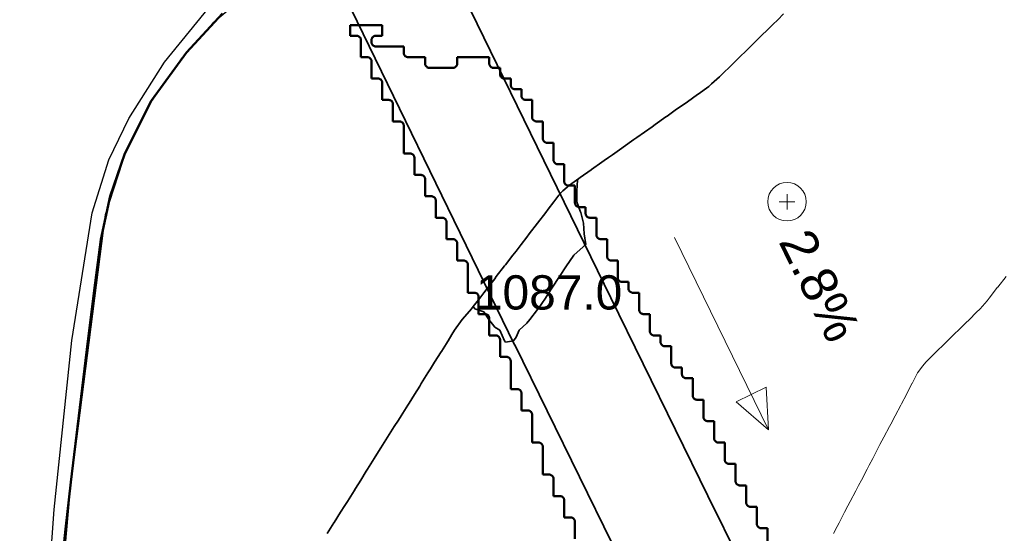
# Model space of a CAD drawing. Header units: metres. Extents: x -6552 to -6384, y 5654608 to 5654799.
# Tile 38 of 68: x -6535 to -6512, y 5654759 to 5654771. Entities that reach past the tile are written whole.
import ezdxf
from ezdxf.enums import TextEntityAlignment as Align

# ---------------------------------------------------------------- set-up
doc = ezdxf.new("R2010")
doc.units = ezdxf.units.M
doc.header["$LTSCALE"] = 0.5
doc.linetypes.add('DASHED', pattern=[9, 6, -3])
doc.linetypes.add('PHANTOM', pattern=[22, 12, -2, 2, -2, 2, -2])
for name, color, linetype, lineweight in [('L-GRAD-CONT', 5, 'DASHED', 25), ('L-GRAD-SLOPE', 5, 'Continuous', 18), ('L-HARD-PAVE', 8, 'Continuous', 35), ('L-SITE-LIMIT', 6, 'PHANTOM', 50), ('V-PROP-LINE', 7, 'PHANTOM', 50), ('V-ROAD-CURB', 7, 'Continuous', 25), ('V-ROAD-SW', 8, 'Continuous', 25), ('V-TOPO-MAJR', 34, 'Continuous', 35), ('V-TOPO-MINR', 32, 'Continuous', 13), ('V-VEG-TREE', 94, 'Continuous', 18)]:
    doc.layers.add(name, color=color, linetype=linetype, lineweight=lineweight)
doc.styles.add('BR-STD', font='arial.ttf')

# ---------------------------------------------------------------- blocks, each defined once
blk = doc.blocks.new('VEG-TREE-DECID')
at = {"color": 0, "lineweight": -2}
for p, q in [((-0.6, 0), (0.6, 0)), ((0, -0.6), (0, 0.6))]:
    blk.add_line(p, q, dxfattribs=at)
blk.add_circle((0, 0), 1.5, dxfattribs=at)

msp = doc.modelspace()

# ---------------------------------------------------------------- linework, layer by layer
at = {"layer": 'L-GRAD-CONT', "lineweight": 35}
msp.add_lwpolyline([(-6521.485, 5654767.643), (-6521.51, 5654767.625), (-6521.625, 5654767.544), (-6521.863, 5654767.375), (-6521.875, 5654767.366), (-6522.125, 5654767.189), (-6522.193, 5654767.125), (-6522.208, 5654766.875), (-6522.203, 5654766.625), (-6522.125, 5654766.401), (-6522.113, 5654766.375), (-6522.053, 5654766.125), (-6522.038, 5654765.875), (-6521.996, 5654765.625), (-6522.125, 5654765.511), (-6522.277, 5654765.375), (-6522.375, 5654765.228), (-6522.444, 5654765.125), (-6522.61, 5654764.875), (-6522.625, 5654764.853), (-6522.776, 5654764.625), (-6522.875, 5654764.475), (-6522.941, 5654764.375), (-6523.107, 5654764.125), (-6523.125, 5654764.109), (-6523.305, 5654763.875), (-6523.375, 5654763.784), (-6523.555, 5654763.625), (-6523.625, 5654763.461), (-6523.688, 5654763.375), (-6523.875, 5654763.346), (-6523.894, 5654763.375), (-6524.006, 5654763.625), (-6524.125, 5654763.694), (-6524.265, 5654763.875), (-6524.375, 5654764.052), (-6524.585, 5654764.125), (-6524.625, 5654764.174), (-6524.667, 5654764.125), (-6524.875, 5654763.882), (-6524.883, 5654763.875), (-6525.063, 5654763.625), (-6525.125, 5654763.524), (-6525.212, 5654763.375), (-6525.241, 5654763.329)], dxfattribs=at)
at = {"layer": 'L-GRAD-SLOPE'}
msp.add_lwpolyline([(-6519.926, 5654765.786), (-6517.728, 5654761.296)], dxfattribs=at)
msp.add_lwpolyline([(-6517.728, 5654761.296), (-6517.783, 5654762.294), (-6518.482, 5654761.952)], close=True, dxfattribs=at)
at = {"layer": 'L-HARD-PAVE'}
for points in [[(-6525.94, 5654773.676), (-6521.412, 5654764.381), (-6519.146, 5654759.758), (-6517.634, 5654756.707), (-6516.371, 5654754.195), (-6515.358, 5654752.221), (-6514.426, 5654750.44), (-6513.576, 5654748.855), (-6512.81, 5654747.466), (-6512.127, 5654746.273)], [(-6512.136, 5654741.571), (-6512.847, 5654742.658), (-6512.861, 5654742.68), (-6513.566, 5654743.809), (-6513.579, 5654743.83), (-6514.279, 5654745), (-6514.29, 5654745.021), (-6514.984, 5654746.232), (-6514.994, 5654746.25), (-6515.769, 5654747.654), (-6515.776, 5654747.668), (-6516.632, 5654749.265), (-6516.638, 5654749.276), (-6517.575, 5654751.066), (-6517.579, 5654751.075), (-6518.597, 5654753.058), (-6518.602, 5654753.067), (-6519.869, 5654755.587), (-6519.872, 5654755.593), (-6521.387, 5654758.65), (-6521.39, 5654758.656), (-6523.657, 5654763.283), (-6523.658, 5654763.285), (-6528.187, 5654772.581)]]:
    msp.add_lwpolyline(points, dxfattribs=at)
at = {"layer": 'L-SITE-LIMIT'}
msp.add_lwpolyline([(-6522.25, 5654758.752), (-6522.25, 5654759.15), (-6522.25, 5654759.16), (-6522.252, 5654759.17), (-6522.254, 5654759.179), (-6522.258, 5654759.188), (-6522.262, 5654759.197), (-6522.267, 5654759.206), (-6522.273, 5654759.213), (-6522.279, 5654759.221), (-6522.287, 5654759.227), (-6522.294, 5654759.233), (-6522.303, 5654759.238), (-6522.312, 5654759.242), (-6522.321, 5654759.246), (-6522.33, 5654759.248), (-6522.34, 5654759.25), (-6522.35, 5654759.25), (-6522.498, 5654759.25), (-6522.5, 5654759.25), (-6522.5, 5654759.252), (-6522.5, 5654759.65), (-6522.5, 5654759.66), (-6522.502, 5654759.67), (-6522.504, 5654759.679), (-6522.508, 5654759.688), (-6522.512, 5654759.697), (-6522.517, 5654759.706), (-6522.523, 5654759.713), (-6522.529, 5654759.721), (-6522.537, 5654759.727), (-6522.544, 5654759.733), (-6522.553, 5654759.738), (-6522.562, 5654759.742), (-6522.571, 5654759.746), (-6522.58, 5654759.748), (-6522.59, 5654759.75), (-6522.6, 5654759.75), (-6522.748, 5654759.75), (-6522.75, 5654759.75), (-6522.75, 5654759.752), (-6522.75, 5654760.15), (-6522.75, 5654760.16), (-6522.752, 5654760.17), (-6522.754, 5654760.179), (-6522.758, 5654760.188), (-6522.762, 5654760.197), (-6522.767, 5654760.206), (-6522.773, 5654760.213), (-6522.779, 5654760.221), (-6522.787, 5654760.227), (-6522.794, 5654760.233), (-6522.803, 5654760.238), (-6522.812, 5654760.242), (-6522.821, 5654760.246), (-6522.83, 5654760.248), (-6522.84, 5654760.25), (-6522.85, 5654760.25), (-6522.998, 5654760.25), (-6523, 5654760.25), (-6523, 5654760.252), (-6523, 5654760.9), (-6523, 5654760.91), (-6523.002, 5654760.92), (-6523.004, 5654760.929), (-6523.008, 5654760.938), (-6523.012, 5654760.947), (-6523.017, 5654760.956), (-6523.023, 5654760.963), (-6523.029, 5654760.971), (-6523.037, 5654760.977), (-6523.044, 5654760.983), (-6523.053, 5654760.988), (-6523.062, 5654760.992), (-6523.071, 5654760.996), (-6523.08, 5654760.998), (-6523.09, 5654761), (-6523.1, 5654761), (-6523.248, 5654761), (-6523.25, 5654761), (-6523.25, 5654761.002), (-6523.25, 5654761.65), (-6523.25, 5654761.66), (-6523.252, 5654761.67), (-6523.254, 5654761.679), (-6523.258, 5654761.688), (-6523.262, 5654761.697), (-6523.267, 5654761.706), (-6523.273, 5654761.713), (-6523.279, 5654761.721), (-6523.287, 5654761.727), (-6523.294, 5654761.733), (-6523.303, 5654761.738), (-6523.312, 5654761.742), (-6523.321, 5654761.746), (-6523.33, 5654761.748), (-6523.34, 5654761.75), (-6523.35, 5654761.75), (-6523.498, 5654761.75), (-6523.5, 5654761.75), (-6523.5, 5654761.752), (-6523.5, 5654762.15), (-6523.5, 5654762.16), (-6523.502, 5654762.17), (-6523.504, 5654762.179), (-6523.508, 5654762.188), (-6523.512, 5654762.197), (-6523.517, 5654762.206), (-6523.523, 5654762.213), (-6523.529, 5654762.221), (-6523.537, 5654762.227), (-6523.544, 5654762.233), (-6523.553, 5654762.238), (-6523.562, 5654762.242), (-6523.571, 5654762.246), (-6523.58, 5654762.248), (-6523.59, 5654762.25), (-6523.6, 5654762.25), (-6523.748, 5654762.25), (-6523.75, 5654762.25), (-6523.75, 5654762.252), (-6523.75, 5654762.9), (-6523.75, 5654762.91), (-6523.752, 5654762.92), (-6523.754, 5654762.929), (-6523.758, 5654762.938), (-6523.762, 5654762.947), (-6523.767, 5654762.956), (-6523.773, 5654762.963), (-6523.779, 5654762.971), (-6523.787, 5654762.977), (-6523.794, 5654762.983), (-6523.803, 5654762.988), (-6523.812, 5654762.992), (-6523.821, 5654762.996), (-6523.83, 5654762.998), (-6523.84, 5654763), (-6523.85, 5654763), (-6523.998, 5654763), (-6524, 5654763), (-6524, 5654763.002), (-6524, 5654763.4), (-6524, 5654763.41), (-6524.002, 5654763.42), (-6524.004, 5654763.429), (-6524.008, 5654763.438), (-6524.012, 5654763.447), (-6524.017, 5654763.456), (-6524.023, 5654763.463), (-6524.029, 5654763.471), (-6524.037, 5654763.477), (-6524.044, 5654763.483), (-6524.053, 5654763.488), (-6524.062, 5654763.492), (-6524.071, 5654763.496), (-6524.08, 5654763.498), (-6524.09, 5654763.5), (-6524.1, 5654763.5), (-6524.248, 5654763.5), (-6524.25, 5654763.5), (-6524.25, 5654763.502), (-6524.25, 5654763.9), (-6524.25, 5654763.91), (-6524.252, 5654763.92), (-6524.254, 5654763.929), (-6524.258, 5654763.938), (-6524.262, 5654763.947), (-6524.267, 5654763.956), (-6524.273, 5654763.963), (-6524.279, 5654763.971), (-6524.287, 5654763.977), (-6524.294, 5654763.983), (-6524.303, 5654763.988), (-6524.312, 5654763.992), (-6524.321, 5654763.996), (-6524.33, 5654763.998), (-6524.34, 5654764), (-6524.35, 5654764), (-6524.498, 5654764), (-6524.5, 5654764), (-6524.5, 5654764.002), (-6524.5, 5654764.4), (-6524.5, 5654764.41), (-6524.502, 5654764.42), (-6524.504, 5654764.429), (-6524.508, 5654764.438), (-6524.512, 5654764.447), (-6524.517, 5654764.456), (-6524.523, 5654764.463), (-6524.529, 5654764.471), (-6524.537, 5654764.477), (-6524.544, 5654764.483), (-6524.553, 5654764.488), (-6524.562, 5654764.492), (-6524.571, 5654764.496), (-6524.58, 5654764.498), (-6524.59, 5654764.5), (-6524.6, 5654764.5), (-6524.748, 5654764.5), (-6524.75, 5654764.5), (-6524.75, 5654764.502), (-6524.75, 5654765.15), (-6524.75, 5654765.16), (-6524.752, 5654765.17), (-6524.754, 5654765.179), (-6524.758, 5654765.188), (-6524.762, 5654765.197), (-6524.767, 5654765.206), (-6524.773, 5654765.213), (-6524.779, 5654765.221), (-6524.787, 5654765.227), (-6524.794, 5654765.233), (-6524.803, 5654765.238), (-6524.812, 5654765.242), (-6524.821, 5654765.246), (-6524.83, 5654765.248), (-6524.84, 5654765.25), (-6524.85, 5654765.25), (-6524.998, 5654765.25), (-6525, 5654765.25), (-6525, 5654765.252), (-6525, 5654765.65), (-6525, 5654765.66), (-6525.002, 5654765.67), (-6525.004, 5654765.679), (-6525.008, 5654765.688), (-6525.012, 5654765.697), (-6525.017, 5654765.706), (-6525.023, 5654765.713), (-6525.029, 5654765.721), (-6525.037, 5654765.727), (-6525.044, 5654765.733), (-6525.053, 5654765.738), (-6525.062, 5654765.742), (-6525.071, 5654765.746), (-6525.08, 5654765.748), (-6525.09, 5654765.75), (-6525.1, 5654765.75), (-6525.248, 5654765.75), (-6525.25, 5654765.75), (-6525.25, 5654765.752), (-6525.25, 5654766.15), (-6525.25, 5654766.16), (-6525.252, 5654766.17), (-6525.254, 5654766.179), (-6525.258, 5654766.188), (-6525.262, 5654766.197), (-6525.267, 5654766.206), (-6525.273, 5654766.213), (-6525.279, 5654766.221), (-6525.287, 5654766.227), (-6525.294, 5654766.233), (-6525.303, 5654766.238), (-6525.312, 5654766.242), (-6525.321, 5654766.246), (-6525.33, 5654766.248), (-6525.34, 5654766.25), (-6525.35, 5654766.25), (-6525.498, 5654766.25), (-6525.5, 5654766.25), (-6525.5, 5654766.252), (-6525.5, 5654766.65), (-6525.5, 5654766.66), (-6525.502, 5654766.67), (-6525.504, 5654766.679), (-6525.508, 5654766.688), (-6525.512, 5654766.697), (-6525.517, 5654766.706), (-6525.523, 5654766.713), (-6525.529, 5654766.721), (-6525.537, 5654766.727), (-6525.544, 5654766.733), (-6525.553, 5654766.738), (-6525.562, 5654766.742), (-6525.571, 5654766.746), (-6525.58, 5654766.748), (-6525.59, 5654766.75), (-6525.6, 5654766.75), (-6525.748, 5654766.75), (-6525.75, 5654766.75), (-6525.75, 5654766.752), (-6525.75, 5654767.15), (-6525.75, 5654767.16), (-6525.752, 5654767.17), (-6525.754, 5654767.179), (-6525.758, 5654767.188), (-6525.762, 5654767.197), (-6525.767, 5654767.206), (-6525.773, 5654767.213), (-6525.779, 5654767.221), (-6525.787, 5654767.227), (-6525.794, 5654767.233), (-6525.803, 5654767.238), (-6525.812, 5654767.242), (-6525.821, 5654767.246), (-6525.83, 5654767.248), (-6525.84, 5654767.25), (-6525.85, 5654767.25), (-6525.998, 5654767.25), (-6526, 5654767.25), (-6526, 5654767.252), (-6526, 5654767.65), (-6526, 5654767.66), (-6526.002, 5654767.67), (-6526.004, 5654767.679), (-6526.008, 5654767.688), (-6526.012, 5654767.697), (-6526.017, 5654767.706), (-6526.023, 5654767.713), (-6526.029, 5654767.721), (-6526.037, 5654767.727), (-6526.044, 5654767.733), (-6526.053, 5654767.738), (-6526.062, 5654767.742), (-6526.071, 5654767.746), (-6526.08, 5654767.748), (-6526.09, 5654767.75), (-6526.1, 5654767.75), (-6526.248, 5654767.75), (-6526.25, 5654767.75), (-6526.25, 5654767.752), (-6526.25, 5654768.4), (-6526.25, 5654768.41), (-6526.252, 5654768.42), (-6526.254, 5654768.429), (-6526.258, 5654768.438), (-6526.262, 5654768.447), (-6526.267, 5654768.456), (-6526.273, 5654768.463), (-6526.279, 5654768.471), (-6526.287, 5654768.477), (-6526.294, 5654768.483), (-6526.303, 5654768.488), (-6526.312, 5654768.492), (-6526.321, 5654768.496), (-6526.33, 5654768.498), (-6526.34, 5654768.5), (-6526.35, 5654768.5), (-6526.498, 5654768.5), (-6526.5, 5654768.5), (-6526.5, 5654768.502), (-6526.5, 5654768.9), (-6526.5, 5654768.91), (-6526.502, 5654768.92), (-6526.504, 5654768.929), (-6526.508, 5654768.938), (-6526.512, 5654768.947), (-6526.517, 5654768.956), (-6526.523, 5654768.963), (-6526.529, 5654768.971), (-6526.537, 5654768.977), (-6526.544, 5654768.983), (-6526.553, 5654768.988), (-6526.562, 5654768.992), (-6526.571, 5654768.996), (-6526.58, 5654768.998), (-6526.59, 5654769), (-6526.6, 5654769), (-6526.748, 5654769), (-6526.75, 5654769), (-6526.75, 5654769.002), (-6526.75, 5654769.4), (-6526.75, 5654769.41), (-6526.752, 5654769.42), (-6526.754, 5654769.429), (-6526.758, 5654769.438), (-6526.762, 5654769.447), (-6526.767, 5654769.456), (-6526.773, 5654769.463), (-6526.779, 5654769.471), (-6526.787, 5654769.477), (-6526.794, 5654769.483), (-6526.803, 5654769.488), (-6526.812, 5654769.492), (-6526.821, 5654769.496), (-6526.83, 5654769.498), (-6526.84, 5654769.5), (-6526.85, 5654769.5), (-6526.998, 5654769.5), (-6527, 5654769.5), (-6527, 5654769.502), (-6527, 5654769.9), (-6527, 5654769.91), (-6527.002, 5654769.92), (-6527.004, 5654769.929), (-6527.008, 5654769.938), (-6527.012, 5654769.947), (-6527.017, 5654769.956), (-6527.023, 5654769.963), (-6527.029, 5654769.971), (-6527.037, 5654769.977), (-6527.044, 5654769.983), (-6527.053, 5654769.988), (-6527.062, 5654769.992), (-6527.071, 5654769.996), (-6527.08, 5654769.998), (-6527.09, 5654770), (-6527.1, 5654770), (-6527.248, 5654770), (-6527.25, 5654770), (-6527.25, 5654770.002), (-6527.25, 5654770.4), (-6527.25, 5654770.41), (-6527.252, 5654770.42), (-6527.254, 5654770.429), (-6527.258, 5654770.438), (-6527.262, 5654770.447), (-6527.267, 5654770.456), (-6527.273, 5654770.463), (-6527.279, 5654770.471), (-6527.287, 5654770.477), (-6527.294, 5654770.483), (-6527.303, 5654770.488), (-6527.312, 5654770.492), (-6527.321, 5654770.496), (-6527.33, 5654770.498), (-6527.34, 5654770.5), (-6527.35, 5654770.5), (-6527.498, 5654770.5), (-6527.5, 5654770.5), (-6527.5, 5654770.502), (-6527.5, 5654770.748), (-6527.5, 5654770.75), (-6527.498, 5654770.75), (-6526.752, 5654770.75), (-6526.752, 5654770.75), (-6526.75, 5654770.75), (-6526.75, 5654770.748), (-6526.75, 5654770.502), (-6526.75, 5654770.5), (-6526.752, 5654770.5), (-6526.9, 5654770.5), (-6526.91, 5654770.5), (-6526.92, 5654770.498), (-6526.929, 5654770.496), (-6526.938, 5654770.492), (-6526.947, 5654770.488), (-6526.956, 5654770.483), (-6526.963, 5654770.477), (-6526.971, 5654770.471), (-6526.977, 5654770.463), (-6526.983, 5654770.456), (-6526.988, 5654770.447), (-6526.992, 5654770.438), (-6526.996, 5654770.429), (-6526.998, 5654770.42), (-6527, 5654770.41), (-6527, 5654770.4), (-6527, 5654770.35), (-6527, 5654770.34), (-6526.998, 5654770.33), (-6526.996, 5654770.321), (-6526.992, 5654770.312), (-6526.988, 5654770.303), (-6526.983, 5654770.294), (-6526.977, 5654770.287), (-6526.971, 5654770.279), (-6526.963, 5654770.273), (-6526.956, 5654770.267), (-6526.947, 5654770.262), (-6526.938, 5654770.258), (-6526.929, 5654770.254), (-6526.92, 5654770.252), (-6526.91, 5654770.25), (-6526.9, 5654770.25), (-6526.252, 5654770.25), (-6526.25, 5654770.25), (-6526.25, 5654770.248), (-6526.25, 5654770.1), (-6526.25, 5654770.09), (-6526.248, 5654770.08), (-6526.246, 5654770.071), (-6526.242, 5654770.062), (-6526.238, 5654770.053), (-6526.233, 5654770.044), (-6526.227, 5654770.037), (-6526.221, 5654770.029), (-6526.213, 5654770.023), (-6526.206, 5654770.017), (-6526.197, 5654770.012), (-6526.188, 5654770.008), (-6526.179, 5654770.004), (-6526.17, 5654770.002), (-6526.16, 5654770), (-6526.15, 5654770), (-6525.752, 5654770), (-6525.75, 5654770), (-6525.75, 5654769.998), (-6525.75, 5654769.85), (-6525.75, 5654769.84), (-6525.748, 5654769.83), (-6525.746, 5654769.821), (-6525.742, 5654769.812), (-6525.738, 5654769.803), (-6525.733, 5654769.794), (-6525.727, 5654769.787), (-6525.721, 5654769.779), (-6525.713, 5654769.773), (-6525.706, 5654769.767), (-6525.697, 5654769.762), (-6525.688, 5654769.758), (-6525.679, 5654769.754), (-6525.67, 5654769.752), (-6525.66, 5654769.75), (-6525.65, 5654769.75), (-6525.1, 5654769.75), (-6525.09, 5654769.75), (-6525.08, 5654769.752), (-6525.071, 5654769.754), (-6525.062, 5654769.758), (-6525.053, 5654769.762), (-6525.044, 5654769.767), (-6525.037, 5654769.773), (-6525.029, 5654769.779), (-6525.023, 5654769.787), (-6525.017, 5654769.794), (-6525.012, 5654769.803), (-6525.008, 5654769.812), (-6525.004, 5654769.821), (-6525.002, 5654769.83), (-6525, 5654769.84), (-6525, 5654769.85), (-6525, 5654769.998), (-6525, 5654770), (-6524.998, 5654770), (-6524.252, 5654770), (-6524.25, 5654770), (-6524.25, 5654769.998), (-6524.25, 5654769.85), (-6524.25, 5654769.84), (-6524.248, 5654769.83), (-6524.246, 5654769.821), (-6524.242, 5654769.812), (-6524.238, 5654769.803), (-6524.233, 5654769.794), (-6524.227, 5654769.787), (-6524.221, 5654769.779), (-6524.213, 5654769.773), (-6524.206, 5654769.767), (-6524.197, 5654769.762), (-6524.188, 5654769.758), (-6524.179, 5654769.754), (-6524.17, 5654769.752), (-6524.16, 5654769.75), (-6524.15, 5654769.75), (-6524.002, 5654769.75), (-6524, 5654769.75), (-6524, 5654769.748), (-6524, 5654769.6), (-6524, 5654769.59), (-6523.998, 5654769.58), (-6523.996, 5654769.571), (-6523.992, 5654769.562), (-6523.988, 5654769.553), (-6523.983, 5654769.544), (-6523.977, 5654769.537), (-6523.971, 5654769.529), (-6523.963, 5654769.523), (-6523.956, 5654769.517), (-6523.947, 5654769.512), (-6523.938, 5654769.508), (-6523.929, 5654769.504), (-6523.92, 5654769.502), (-6523.91, 5654769.5), (-6523.9, 5654769.5), (-6523.752, 5654769.5), (-6523.75, 5654769.5), (-6523.75, 5654769.498), (-6523.75, 5654769.35), (-6523.75, 5654769.34), (-6523.748, 5654769.33), (-6523.746, 5654769.321), (-6523.742, 5654769.312), (-6523.738, 5654769.303), (-6523.733, 5654769.294), (-6523.727, 5654769.287), (-6523.721, 5654769.279), (-6523.713, 5654769.273), (-6523.706, 5654769.267), (-6523.697, 5654769.262), (-6523.688, 5654769.258), (-6523.679, 5654769.254), (-6523.67, 5654769.252), (-6523.66, 5654769.25), (-6523.65, 5654769.25), (-6523.502, 5654769.25), (-6523.5, 5654769.25), (-6523.5, 5654769.248), (-6523.5, 5654769.1), (-6523.5, 5654769.09), (-6523.498, 5654769.08), (-6523.496, 5654769.071), (-6523.492, 5654769.062), (-6523.488, 5654769.053), (-6523.483, 5654769.044), (-6523.477, 5654769.037), (-6523.471, 5654769.029), (-6523.463, 5654769.023), (-6523.456, 5654769.017), (-6523.447, 5654769.012), (-6523.438, 5654769.008), (-6523.429, 5654769.004), (-6523.42, 5654769.002), (-6523.41, 5654769), (-6523.4, 5654769), (-6523.252, 5654769), (-6523.25, 5654769), (-6523.25, 5654768.998), (-6523.25, 5654768.6), (-6523.25, 5654768.59), (-6523.248, 5654768.58), (-6523.246, 5654768.571), (-6523.242, 5654768.562), (-6523.238, 5654768.553), (-6523.233, 5654768.544), (-6523.227, 5654768.537), (-6523.221, 5654768.529), (-6523.213, 5654768.523), (-6523.206, 5654768.517), (-6523.197, 5654768.512), (-6523.188, 5654768.508), (-6523.179, 5654768.504), (-6523.17, 5654768.502), (-6523.16, 5654768.5), (-6523.15, 5654768.5), (-6523.002, 5654768.5), (-6523, 5654768.5), (-6523, 5654768.498), (-6523, 5654768.1), (-6523, 5654768.09), (-6522.998, 5654768.08), (-6522.996, 5654768.071), (-6522.992, 5654768.062), (-6522.988, 5654768.053), (-6522.983, 5654768.044), (-6522.977, 5654768.037), (-6522.971, 5654768.029), (-6522.963, 5654768.023), (-6522.956, 5654768.017), (-6522.947, 5654768.012), (-6522.938, 5654768.008), (-6522.929, 5654768.004), (-6522.92, 5654768.002), (-6522.91, 5654768), (-6522.9, 5654768), (-6522.752, 5654768), (-6522.75, 5654768), (-6522.75, 5654767.998), (-6522.75, 5654767.6), (-6522.75, 5654767.59), (-6522.748, 5654767.58), (-6522.746, 5654767.571), (-6522.742, 5654767.562), (-6522.738, 5654767.553), (-6522.733, 5654767.544), (-6522.727, 5654767.537), (-6522.721, 5654767.529), (-6522.713, 5654767.523), (-6522.706, 5654767.517), (-6522.697, 5654767.512), (-6522.688, 5654767.508), (-6522.679, 5654767.504), (-6522.67, 5654767.502), (-6522.66, 5654767.5), (-6522.65, 5654767.5), (-6522.502, 5654767.5), (-6522.5, 5654767.5), (-6522.5, 5654767.498), (-6522.5, 5654767.1), (-6522.5, 5654767.09), (-6522.498, 5654767.08), (-6522.496, 5654767.071), (-6522.492, 5654767.062), (-6522.488, 5654767.053), (-6522.483, 5654767.044), (-6522.477, 5654767.037), (-6522.471, 5654767.029), (-6522.463, 5654767.023), (-6522.456, 5654767.017), (-6522.447, 5654767.012), (-6522.438, 5654767.008), (-6522.429, 5654767.004), (-6522.42, 5654767.002), (-6522.41, 5654767), (-6522.4, 5654767), (-6522.252, 5654767), (-6522.25, 5654767), (-6522.25, 5654766.998), (-6522.25, 5654766.6), (-6522.25, 5654766.59), (-6522.248, 5654766.58), (-6522.246, 5654766.571), (-6522.242, 5654766.562), (-6522.238, 5654766.553), (-6522.233, 5654766.544), (-6522.227, 5654766.537), (-6522.221, 5654766.529), (-6522.213, 5654766.523), (-6522.206, 5654766.517), (-6522.197, 5654766.512), (-6522.188, 5654766.508), (-6522.179, 5654766.504), (-6522.17, 5654766.502), (-6522.16, 5654766.5), (-6522.15, 5654766.5), (-6522.002, 5654766.5), (-6522, 5654766.5), (-6522, 5654766.498), (-6522, 5654766.35), (-6522, 5654766.34), (-6521.998, 5654766.33), (-6521.996, 5654766.321), (-6521.992, 5654766.312), (-6521.988, 5654766.303), (-6521.983, 5654766.294), (-6521.977, 5654766.287), (-6521.971, 5654766.279), (-6521.963, 5654766.273), (-6521.956, 5654766.267), (-6521.947, 5654766.262), (-6521.938, 5654766.258), (-6521.929, 5654766.254), (-6521.92, 5654766.252), (-6521.91, 5654766.25), (-6521.9, 5654766.25), (-6521.752, 5654766.25), (-6521.75, 5654766.25), (-6521.75, 5654766.248), (-6521.75, 5654765.85), (-6521.75, 5654765.84), (-6521.748, 5654765.83), (-6521.746, 5654765.821), (-6521.742, 5654765.812), (-6521.738, 5654765.803), (-6521.733, 5654765.794), (-6521.727, 5654765.787), (-6521.721, 5654765.779), (-6521.713, 5654765.773), (-6521.706, 5654765.767), (-6521.697, 5654765.762), (-6521.688, 5654765.758), (-6521.679, 5654765.754), (-6521.67, 5654765.752), (-6521.66, 5654765.75), (-6521.65, 5654765.75), (-6521.502, 5654765.75), (-6521.5, 5654765.75), (-6521.5, 5654765.748), (-6521.5, 5654765.35), (-6521.5, 5654765.34), (-6521.498, 5654765.33), (-6521.496, 5654765.321), (-6521.492, 5654765.312), (-6521.488, 5654765.303), (-6521.483, 5654765.294), (-6521.477, 5654765.287), (-6521.471, 5654765.279), (-6521.463, 5654765.273), (-6521.456, 5654765.267), (-6521.447, 5654765.262), (-6521.438, 5654765.258), (-6521.429, 5654765.254), (-6521.42, 5654765.252), (-6521.41, 5654765.25), (-6521.4, 5654765.25), (-6521.252, 5654765.25), (-6521.25, 5654765.25), (-6521.25, 5654765.248), (-6521.25, 5654764.85), (-6521.25, 5654764.84), (-6521.248, 5654764.83), (-6521.246, 5654764.821), (-6521.242, 5654764.812), (-6521.238, 5654764.803), (-6521.233, 5654764.794), (-6521.227, 5654764.787), (-6521.221, 5654764.779), (-6521.213, 5654764.773), (-6521.206, 5654764.767), (-6521.197, 5654764.762), (-6521.188, 5654764.758), (-6521.179, 5654764.754), (-6521.17, 5654764.752), (-6521.16, 5654764.75), (-6521.15, 5654764.75), (-6521.002, 5654764.75), (-6521, 5654764.75), (-6521, 5654764.748), (-6521, 5654764.6), (-6521, 5654764.59), (-6520.998, 5654764.58), (-6520.996, 5654764.571), (-6520.992, 5654764.562), (-6520.988, 5654764.553), (-6520.983, 5654764.544), (-6520.977, 5654764.537), (-6520.971, 5654764.529), (-6520.963, 5654764.523), (-6520.956, 5654764.517), (-6520.947, 5654764.512), (-6520.938, 5654764.508), (-6520.929, 5654764.504), (-6520.92, 5654764.502), (-6520.91, 5654764.5), (-6520.9, 5654764.5), (-6520.752, 5654764.5), (-6520.75, 5654764.5), (-6520.75, 5654764.498), (-6520.75, 5654764.1), (-6520.75, 5654764.09), (-6520.748, 5654764.08), (-6520.746, 5654764.071), (-6520.742, 5654764.062), (-6520.738, 5654764.053), (-6520.733, 5654764.044), (-6520.727, 5654764.037), (-6520.721, 5654764.029), (-6520.713, 5654764.023), (-6520.706, 5654764.017), (-6520.697, 5654764.012), (-6520.688, 5654764.008), (-6520.679, 5654764.004), (-6520.67, 5654764.002), (-6520.66, 5654764), (-6520.65, 5654764), (-6520.502, 5654764), (-6520.5, 5654764), (-6520.5, 5654763.998), (-6520.5, 5654763.6), (-6520.5, 5654763.59), (-6520.498, 5654763.58), (-6520.496, 5654763.571), (-6520.492, 5654763.562), (-6520.488, 5654763.553), (-6520.483, 5654763.544), (-6520.477, 5654763.537), (-6520.471, 5654763.529), (-6520.463, 5654763.523), (-6520.456, 5654763.517), (-6520.447, 5654763.512), (-6520.438, 5654763.508), (-6520.429, 5654763.504), (-6520.42, 5654763.502), (-6520.41, 5654763.5), (-6520.4, 5654763.5), (-6520.252, 5654763.5), (-6520.25, 5654763.5), (-6520.25, 5654763.498), (-6520.25, 5654763.35), (-6520.25, 5654763.34), (-6520.248, 5654763.33), (-6520.246, 5654763.321), (-6520.242, 5654763.312), (-6520.238, 5654763.303), (-6520.233, 5654763.294), (-6520.227, 5654763.287), (-6520.221, 5654763.279), (-6520.213, 5654763.273), (-6520.206, 5654763.267), (-6520.197, 5654763.262), (-6520.188, 5654763.258), (-6520.179, 5654763.254), (-6520.17, 5654763.252), (-6520.16, 5654763.25), (-6520.15, 5654763.25), (-6520.002, 5654763.25), (-6520, 5654763.25), (-6520, 5654763.248), (-6520, 5654762.85), (-6520, 5654762.84), (-6519.998, 5654762.83), (-6519.996, 5654762.821), (-6519.992, 5654762.812), (-6519.988, 5654762.803), (-6519.983, 5654762.794), (-6519.977, 5654762.787), (-6519.971, 5654762.779), (-6519.963, 5654762.773), (-6519.956, 5654762.767), (-6519.947, 5654762.762), (-6519.938, 5654762.758), (-6519.929, 5654762.754), (-6519.92, 5654762.752), (-6519.91, 5654762.75), (-6519.9, 5654762.75), (-6519.752, 5654762.75), (-6519.75, 5654762.75), (-6519.75, 5654762.748), (-6519.75, 5654762.6), (-6519.75, 5654762.59), (-6519.748, 5654762.58), (-6519.746, 5654762.571), (-6519.742, 5654762.562), (-6519.738, 5654762.553), (-6519.733, 5654762.544), (-6519.727, 5654762.537), (-6519.721, 5654762.529), (-6519.713, 5654762.523), (-6519.706, 5654762.517), (-6519.697, 5654762.512), (-6519.688, 5654762.508), (-6519.679, 5654762.504), (-6519.67, 5654762.502), (-6519.66, 5654762.5), (-6519.65, 5654762.5), (-6519.502, 5654762.5), (-6519.5, 5654762.5), (-6519.5, 5654762.498), (-6519.5, 5654762.1), (-6519.5, 5654762.09), (-6519.498, 5654762.08), (-6519.496, 5654762.071), (-6519.492, 5654762.062), (-6519.488, 5654762.053), (-6519.483, 5654762.044), (-6519.477, 5654762.037), (-6519.471, 5654762.029), (-6519.463, 5654762.023), (-6519.456, 5654762.017), (-6519.447, 5654762.012), (-6519.438, 5654762.008), (-6519.429, 5654762.004), (-6519.42, 5654762.002), (-6519.41, 5654762), (-6519.4, 5654762), (-6519.252, 5654762), (-6519.25, 5654762), (-6519.25, 5654761.998), (-6519.25, 5654761.6), (-6519.25, 5654761.59), (-6519.248, 5654761.58), (-6519.246, 5654761.571), (-6519.242, 5654761.562), (-6519.238, 5654761.553), (-6519.233, 5654761.544), (-6519.227, 5654761.537), (-6519.221, 5654761.529), (-6519.213, 5654761.523), (-6519.206, 5654761.517), (-6519.197, 5654761.512), (-6519.188, 5654761.508), (-6519.179, 5654761.504), (-6519.17, 5654761.502), (-6519.16, 5654761.5), (-6519.15, 5654761.5), (-6519.002, 5654761.5), (-6519, 5654761.5), (-6519, 5654761.498), (-6519, 5654761.1), (-6519, 5654761.09), (-6518.998, 5654761.08), (-6518.996, 5654761.071), (-6518.992, 5654761.062), (-6518.988, 5654761.053), (-6518.983, 5654761.044), (-6518.977, 5654761.037), (-6518.971, 5654761.029), (-6518.963, 5654761.023), (-6518.956, 5654761.017), (-6518.947, 5654761.012), (-6518.938, 5654761.008), (-6518.929, 5654761.004), (-6518.92, 5654761.002), (-6518.91, 5654761), (-6518.9, 5654761), (-6518.752, 5654761), (-6518.75, 5654761), (-6518.75, 5654760.998), (-6518.75, 5654760.6), (-6518.75, 5654760.59), (-6518.748, 5654760.58), (-6518.746, 5654760.571), (-6518.742, 5654760.562), (-6518.738, 5654760.553), (-6518.733, 5654760.544), (-6518.727, 5654760.537), (-6518.721, 5654760.529), (-6518.713, 5654760.523), (-6518.706, 5654760.517), (-6518.697, 5654760.512), (-6518.688, 5654760.508), (-6518.679, 5654760.504), (-6518.67, 5654760.502), (-6518.66, 5654760.5), (-6518.65, 5654760.5), (-6518.502, 5654760.5), (-6518.5, 5654760.5), (-6518.5, 5654760.498), (-6518.5, 5654760.1), (-6518.5, 5654760.09), (-6518.498, 5654760.08), (-6518.496, 5654760.071), (-6518.492, 5654760.062), (-6518.488, 5654760.053), (-6518.483, 5654760.044), (-6518.477, 5654760.037), (-6518.471, 5654760.029), (-6518.463, 5654760.023), (-6518.456, 5654760.017), (-6518.447, 5654760.012), (-6518.438, 5654760.008), (-6518.429, 5654760.004), (-6518.42, 5654760.002), (-6518.41, 5654760), (-6518.4, 5654760), (-6518.252, 5654760), (-6518.25, 5654760), (-6518.25, 5654759.998), (-6518.25, 5654759.6), (-6518.25, 5654759.59), (-6518.248, 5654759.58), (-6518.246, 5654759.571), (-6518.242, 5654759.562), (-6518.238, 5654759.553), (-6518.233, 5654759.544), (-6518.227, 5654759.537), (-6518.221, 5654759.529), (-6518.213, 5654759.523), (-6518.206, 5654759.517), (-6518.197, 5654759.512), (-6518.188, 5654759.508), (-6518.179, 5654759.504), (-6518.17, 5654759.502), (-6518.16, 5654759.5), (-6518.15, 5654759.5), (-6518.002, 5654759.5), (-6518, 5654759.5), (-6518, 5654759.498), (-6518, 5654759.1), (-6518, 5654759.09), (-6517.998, 5654759.08), (-6517.996, 5654759.071), (-6517.992, 5654759.062), (-6517.988, 5654759.053), (-6517.983, 5654759.044), (-6517.977, 5654759.037), (-6517.971, 5654759.029), (-6517.963, 5654759.023), (-6517.956, 5654759.017), (-6517.947, 5654759.012), (-6517.938, 5654759.008), (-6517.929, 5654759.004), (-6517.92, 5654759.002), (-6517.91, 5654759), (-6517.9, 5654759), (-6517.752, 5654759), (-6517.75, 5654759), (-6517.75, 5654758.998), (-6517.75, 5654758.6)], dxfattribs=at)
at = {"layer": 'V-PROP-LINE'}
msp.add_lwpolyline([(-6534.269, 5654757.848), (-6534.148, 5654758.975), (-6534.021, 5654760.073), (-6533.892, 5654761.171), (-6533.761, 5654762.268), (-6533.629, 5654763.365), (-6533.479, 5654764.552), (-6533.322, 5654765.738), (-6533.105, 5654766.757), (-6532.766, 5654767.753), (-6532.139, 5654768.985), (-6531.321, 5654770.112), (-6530.485, 5654771.016)], dxfattribs=at)
at = {"layer": 'V-ROAD-CURB'}
for points in [[(-6532.072, 5654712.095), (-6533.244, 5654718.24), (-6534.098, 5654724.337), (-6534.521, 5654728.522), (-6535.015, 5654735.265), (-6535.219, 5654740.686), (-6535.082, 5654749.069), (-6534.822, 5654753.84), (-6534.417, 5654759.439), (-6534.001, 5654763.386), (-6533.525, 5654766.367), (-6533.139, 5654767.602), (-6532.671, 5654768.566), (-6531.839, 5654769.883), (-6530.329, 5654771.745), (-6529.852, 5654772.143), (-6528.894, 5654772.772), (-6527.652, 5654773.316), (-6526.713, 5654773.617), (-6524.485, 5654773.97), (-6521.121, 5654774.198), (-6515.704, 5654774.14), (-6510.291, 5654774.081)], [(-6534.055, 5654759.749), (-6534.736, 5654752.145), (-6534.813, 5654746.343)]]:
    msp.add_lwpolyline(points, dxfattribs=at)
at = {"layer": 'V-ROAD-SW'}
msp.add_lwpolyline([(-6478.069, 5654769.796), (-6486.263, 5654771.356), (-6491.991, 5654772.286), (-6497.962, 5654772.883), (-6503.932, 5654773.481), (-6510.853, 5654773.683), (-6517.76, 5654773.884), (-6523.792, 5654773.703), (-6525.594, 5654773.483), (-6527.589, 5654772.964), (-6528.51, 5654772.525), (-6529.209, 5654772.066), (-6530.71, 5654770.796), (-6531.424, 5654769.993), (-6532.199, 5654768.889), (-6532.724, 5654767.855), (-6533.221, 5654766.32), (-6534.062, 5654759.744)], dxfattribs=at)
at = {"layer": 'V-TOPO-MAJR'}
msp.add_lwpolyline([(-6517.375, 5654771.008), (-6517.511, 5654770.875), (-6517.625, 5654770.764), (-6517.767, 5654770.625), (-6517.875, 5654770.519), (-6518.023, 5654770.375), (-6518.125, 5654770.275), (-6518.277, 5654770.125), (-6518.375, 5654770.028), (-6518.531, 5654769.875), (-6518.625, 5654769.783), (-6518.787, 5654769.625), (-6518.875, 5654769.539), (-6519.059, 5654769.375), (-6519.125, 5654769.314), (-6519.375, 5654769.137), (-6519.391, 5654769.125), (-6519.625, 5654768.959), (-6519.744, 5654768.875), (-6519.875, 5654768.782), (-6520.096, 5654768.625), (-6520.125, 5654768.605), (-6520.375, 5654768.428), (-6520.45, 5654768.375), (-6520.625, 5654768.251), (-6520.804, 5654768.125), (-6520.875, 5654768.075), (-6521.125, 5654767.898), (-6521.158, 5654767.875), (-6521.375, 5654767.721), (-6521.51, 5654767.625), (-6521.625, 5654767.544), (-6521.863, 5654767.375), (-6521.875, 5654767.366), (-6522.125, 5654767.189), (-6522.215, 5654767.125), (-6522.375, 5654767.012), (-6522.536, 5654766.875), (-6522.625, 5654766.777), (-6522.741, 5654766.625), (-6522.875, 5654766.451), (-6522.933, 5654766.375), (-6523.125, 5654766.125), (-6523.125, 5654766.125), (-6523.317, 5654765.875), (-6523.375, 5654765.799), (-6523.509, 5654765.625), (-6523.625, 5654765.473), (-6523.701, 5654765.375), (-6523.875, 5654765.151), (-6523.895, 5654765.125), (-6524.087, 5654764.875), (-6524.125, 5654764.826), (-6524.279, 5654764.625), (-6524.375, 5654764.5), (-6524.471, 5654764.375), (-6524.625, 5654764.174), (-6524.667, 5654764.125), (-6524.875, 5654763.882), (-6524.883, 5654763.875), (-6525.063, 5654763.625), (-6525.125, 5654763.524), (-6525.212, 5654763.375), (-6525.369, 5654763.125), (-6525.375, 5654763.115), (-6525.527, 5654762.875), (-6525.625, 5654762.72), (-6525.684, 5654762.625), (-6525.841, 5654762.375), (-6525.875, 5654762.32), (-6525.997, 5654762.125), (-6526.125, 5654761.92), (-6526.153, 5654761.875), (-6526.312, 5654761.625), (-6526.375, 5654761.525), (-6526.469, 5654761.375), (-6526.625, 5654761.125), (-6526.625, 5654761.125), (-6526.781, 5654760.875), (-6526.875, 5654760.725), (-6526.938, 5654760.625), (-6527.097, 5654760.375), (-6527.125, 5654760.33), (-6527.253, 5654760.125), (-6527.375, 5654759.93), (-6527.409, 5654759.875), (-6527.566, 5654759.625), (-6527.625, 5654759.53), (-6527.723, 5654759.375), (-6527.875, 5654759.135), (-6527.881, 5654759.125), (-6528.036, 5654758.875)], dxfattribs=at)
at = {"layer": 'V-TOPO-MINR'}
msp.add_lwpolyline([(-6512.179, 5654764.875), (-6512.375, 5654764.628), (-6512.377, 5654764.625), (-6512.574, 5654764.375), (-6512.625, 5654764.31), (-6512.786, 5654764.125), (-6512.875, 5654764.033), (-6513.037, 5654763.875), (-6513.125, 5654763.789), (-6513.293, 5654763.625), (-6513.375, 5654763.544), (-6513.548, 5654763.375), (-6513.625, 5654763.3), (-6513.804, 5654763.125), (-6513.875, 5654763.056), (-6514.058, 5654762.875), (-6514.125, 5654762.789), (-6514.247, 5654762.625), (-6514.375, 5654762.38), (-6514.378, 5654762.375), (-6514.509, 5654762.125), (-6514.625, 5654761.906), (-6514.641, 5654761.875), (-6514.771, 5654761.625), (-6514.875, 5654761.426), (-6514.902, 5654761.375), (-6515.035, 5654761.125), (-6515.125, 5654760.952), (-6515.165, 5654760.875), (-6515.295, 5654760.625), (-6515.375, 5654760.475), (-6515.428, 5654760.375), (-6515.559, 5654760.125), (-6515.625, 5654759.997), (-6515.689, 5654759.875), (-6515.821, 5654759.625), (-6515.875, 5654759.523), (-6515.952, 5654759.375), (-6516.082, 5654759.125), (-6516.125, 5654759.043), (-6516.214, 5654758.875)], dxfattribs=at)

# ---------------------------------------------------------------- block references
at = {"layer": 'V-VEG-TREE', "xscale": 0.3, "yscale": 0.3}
msp.add_blockref('VEG-TREE-DECID', (-6517.297, 5654766.624), dxfattribs=at)

# ---------------------------------------------------------------- texts
at = {"layer": 'L-GRAD-CONT', "style": 'BR-STD'}
msp.add_text('1087.0', height=0.8, dxfattribs=at).set_placement((-6522.854, 5654764.506), align=Align.MIDDLE_CENTER)
at = {"layer": 'L-GRAD-SLOPE', "style": 'BR-STD'}
msp.add_text('2.8%', height=0.85, rotation=-63.9188, dxfattribs=at).set_placement((-6516.528, 5654764.667), align=Align.MIDDLE_CENTER)

doc.saveas('drawing.dxf')
